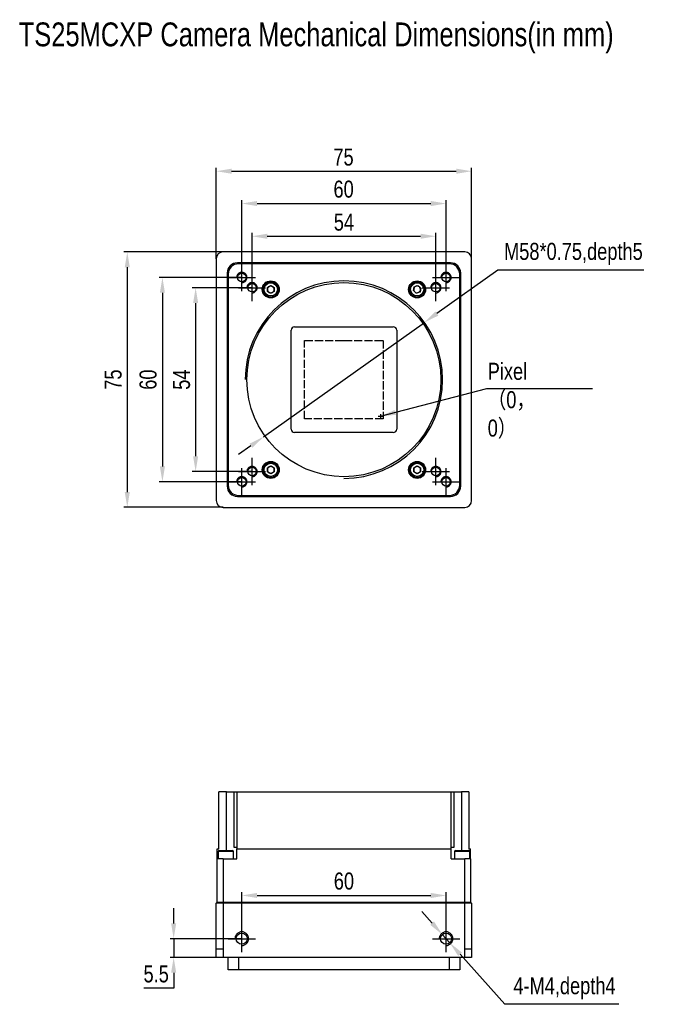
# Model space of a CAD drawing. Header units: millimetres. Extents: x 0 to 15138, y -68 to 226.
# Tile 1 of 4: x 14717 to 14908, y -64 to 226. Entities that reach past the tile are written whole.
import ezdxf

# ---------------------------------------------------------------- set-up
doc = ezdxf.new("R2010")
doc.units = ezdxf.units.MM
for name, pattern in [('ACAD_ISO02W100', [15, 12, -3]), ('CENTER', [50.8, 31.75, -6.35, 6.35, -6.35]), ('CENTER2', [28.575, 19.05, -3.175, 3.175, -3.175])]:
    doc.linetypes.add(name, pattern=pattern)
doc.layers.get('0').update_dxf_attribs({"lineweight": 15})
for name, color, linetype, lineweight in [('粗实线', 7, 'Continuous', 50), ('细实线', 3, 'Continuous', 25), ('细点画线', 1, 'CENTER2', 25), ('细虚线', 2, 'ACAD_ISO02W100', 25)]:
    doc.layers.add(name, color=color, linetype=linetype, lineweight=lineweight)
doc.styles.add('iTek', font='txt', dxfattribs={"width": 0.8, "height": 5})
doc.dimstyles.new('iTek', dxfattribs={"dimscale": 0, "dimtxt": 5, "dimasz": 4.5, "dimexe": 1, "dimexo": 0, "dimgap": 1.5, "dimtad": 1, "dimtoh": 1, "dimdsep": 46, "dimtxsty": 'iTek', "dimcen": 4, "dimclrd": 256, "dimclre": 256, "dimclrt": 256, "dimazin": 2, "dimtfac": 1, "dimtmove": 0, "dimatfit": 3, "dimfxl": 1, "dimlwd": -1, "dimlwe": -1, "dimarcsym": 0})

# ---------------------------------------------------------------- blocks, each defined once
blk = doc.blocks.new('*D100')
at = {"layer": 'Defpoints', "color": 0}
for p in [(14850.05, 181.1), (14775.05, 155.4), (14850.05, 155.4)]:
    blk.add_point(p, dxfattribs=at)
at = {"layer": '细实线'}
for p, q in [((14775.05, 155.4), (14775.05, 182.1)), ((14779.55, 181.1), (14845.55, 181.1)), ((14850.05, 155.4), (14850.05, 182.1))]:
    blk.add_line(p, q, dxfattribs=at)
for points in [[(14779.55, 181.85), (14779.55, 180.35), (14775.05, 181.1)], [(14845.55, 181.85), (14845.55, 180.35), (14850.05, 181.1)]]:
    blk.add_solid(points, dxfattribs=at)
at = {"layer": '细实线', "insert": (14812.43, 185.23), "char_height": 5, "attachment_point": 5, "style": 'iTek'}
blk.add_mtext('75', dxfattribs=at)
blk = doc.blocks.new('*D101')
at = {"layer": 'Defpoints', "color": 0}
for p in [(14777.05, 157.4), (14748.91, 82.4), (14777.05, 82.4)]:
    blk.add_point(p, dxfattribs=at)
at = {"layer": '细实线'}
for p, q in [((14777.05, 157.4), (14747.91, 157.4)), ((14748.91, 152.9), (14748.91, 86.9)), ((14777.05, 82.4), (14747.91, 82.4))]:
    blk.add_line(p, q, dxfattribs=at)
for points in [[(14748.16, 152.9), (14749.66, 152.9), (14748.91, 157.4)], [(14748.16, 86.9), (14749.66, 86.9), (14748.91, 82.4)]]:
    blk.add_solid(points, dxfattribs=at)
at = {"layer": '细实线', "insert": (14744.78, 119.9), "char_height": 5, "attachment_point": 5, "rotation": 90, "style": 'iTek'}
blk.add_mtext('75', dxfattribs=at)
blk = doc.blocks.new('*D102')
at = {"layer": 'Defpoints', "color": 0}
for p in [(14842.55, 171.61), (14782.55, 149.9), (14842.55, 149.9)]:
    blk.add_point(p, dxfattribs=at)
at = {"layer": '细实线'}
for p, q in [((14782.55, 149.9), (14782.55, 172.61)), ((14787.05, 171.61), (14838.05, 171.61)), ((14842.55, 149.9), (14842.55, 172.61))]:
    blk.add_line(p, q, dxfattribs=at)
for points in [[(14787.05, 172.36), (14787.05, 170.86), (14782.55, 171.61)], [(14838.05, 172.36), (14838.05, 170.86), (14842.55, 171.61)]]:
    blk.add_solid(points, dxfattribs=at)
at = {"layer": '细实线', "insert": (14812.46, 175.81), "char_height": 5, "attachment_point": 5, "style": 'iTek'}
blk.add_mtext('60', dxfattribs=at)
blk = doc.blocks.new('*D103')
at = {"layer": 'Defpoints', "color": 0}
for p in [(14839.55, 162), (14785.55, 146.9), (14839.55, 146.9)]:
    blk.add_point(p, dxfattribs=at)
at = {"layer": '细实线'}
for p, q in [((14785.55, 146.9), (14785.55, 163)), ((14790.05, 162), (14835.05, 162)), ((14839.55, 146.9), (14839.55, 163))]:
    blk.add_line(p, q, dxfattribs=at)
for points in [[(14790.05, 162.75), (14790.05, 161.25), (14785.55, 162)], [(14835.05, 162.75), (14835.05, 161.25), (14839.55, 162)]]:
    blk.add_solid(points, dxfattribs=at)
at = {"layer": '细实线', "insert": (14812.55, 166.12), "char_height": 5, "attachment_point": 5, "style": 'iTek'}
blk.add_mtext('54', dxfattribs=at)
blk = doc.blocks.new('*D104')
at = {"layer": 'Defpoints', "color": 0}
for p in [(14782.55, 149.9), (14759.23, 89.9), (14782.55, 89.9)]:
    blk.add_point(p, dxfattribs=at)
at = {"layer": '细实线'}
for p, q in [((14782.55, 149.9), (14758.23, 149.9)), ((14759.23, 145.4), (14759.23, 94.4)), ((14782.55, 89.9), (14758.23, 89.9))]:
    blk.add_line(p, q, dxfattribs=at)
for points in [[(14758.48, 145.4), (14759.98, 145.4), (14759.23, 149.9)], [(14758.48, 94.4), (14759.98, 94.4), (14759.23, 89.9)]]:
    blk.add_solid(points, dxfattribs=at)
at = {"layer": '细实线', "insert": (14755.04, 119.9), "char_height": 5, "attachment_point": 5, "rotation": 90, "style": 'iTek'}
blk.add_mtext('60', dxfattribs=at)
blk = doc.blocks.new('*D105')
at = {"layer": 'Defpoints', "color": 0}
for p in [(14785.55, 146.9), (14768.99, 92.9), (14785.55, 92.9)]:
    blk.add_point(p, dxfattribs=at)
at = {"layer": '细实线'}
for p, q in [((14785.55, 146.9), (14767.99, 146.9)), ((14768.99, 142.4), (14768.99, 97.4)), ((14785.55, 92.9), (14767.99, 92.9))]:
    blk.add_line(p, q, dxfattribs=at)
for points in [[(14768.24, 142.4), (14769.74, 142.4), (14768.99, 146.9)], [(14768.24, 97.4), (14769.74, 97.4), (14768.99, 92.9)]]:
    blk.add_solid(points, dxfattribs=at)
at = {"layer": '细实线', "insert": (14764.87, 119.9), "char_height": 5, "attachment_point": 5, "rotation": 90, "style": 'iTek'}
blk.add_mtext('54', dxfattribs=at)
blk = doc.blocks.new('*D121')
at = {"layer": 'Defpoints', "color": 0, "linetype": 'CENTER'}
for p in [(14841.45, -43.04), (14843.65, -45.49)]:
    blk.add_point(p, dxfattribs=at)
at = {"layer": '细实线'}
for p, q in [((14838.45, -39.69), (14835.44, -36.33)), ((14841.45, -43.04), (14843.65, -45.49)), ((14859.83, -63.54), (14846.66, -48.85)), ((14893.35, -63.54), (14859.83, -63.54))]:
    blk.add_line(p, q, dxfattribs=at)
at = {"layer": '细实线', "linetype": 'CENTER'}
for points in [[(14839, -39.19), (14837.89, -40.19), (14841.45, -43.04)], [(14847.21, -48.34), (14846.1, -49.35), (14843.65, -45.49)]]:
    blk.add_solid(points, dxfattribs=at)
at = {"layer": '细实线', "linetype": 'CENTER', "insert": (14877.34, -58.83), "char_height": 5, "attachment_point": 5, "style": 'iTek'}
blk.add_mtext('4-M4,depth4', dxfattribs=at)
blk = doc.blocks.new('*D122')
at = {"layer": 'Defpoints', "color": 0}
for p in [(14782.55, -44.27), (14762.54, -49.77), (14777.05, -49.77)]:
    blk.add_point(p, dxfattribs=at)
at = {"layer": '细实线'}
for p, q in [((14762.54, -39.77), (14762.54, -35.27)), ((14782.55, -44.27), (14761.54, -44.27)), ((14762.54, -44.27), (14762.54, -49.77)), ((14777.05, -49.77), (14761.54, -49.77)), ((14762.54, -54.27), (14762.54, -58.77)), ((14762.54, -58.77), (14753.76, -58.77))]:
    blk.add_line(p, q, dxfattribs=at)
for points in [[(14761.79, -39.77), (14763.29, -39.77), (14762.54, -44.27)], [(14761.79, -54.27), (14763.29, -54.27), (14762.54, -49.77)]]:
    blk.add_solid(points, dxfattribs=at)
at = {"layer": '细实线', "insert": (14757.4, -54.64), "char_height": 5, "attachment_point": 5, "style": 'iTek'}
blk.add_mtext('5.5', dxfattribs=at)
blk = doc.blocks.new('*D123')
at = {"layer": 'Defpoints', "color": 0}
for p in [(14842.55, -31.58), (14782.55, -44.27), (14842.55, -44.27)]:
    blk.add_point(p, dxfattribs=at)
at = {"layer": '细实线'}
for p, q in [((14782.55, -44.27), (14782.55, -30.58)), ((14787.05, -31.58), (14838.05, -31.58)), ((14842.55, -44.27), (14842.55, -30.58))]:
    blk.add_line(p, q, dxfattribs=at)
for points in [[(14787.05, -30.83), (14787.05, -32.33), (14782.55, -31.58)], [(14838.05, -30.83), (14838.05, -32.33), (14842.55, -31.58)]]:
    blk.add_solid(points, dxfattribs=at)
at = {"layer": '细实线', "insert": (14812.55, -27.38), "char_height": 5, "attachment_point": 5, "style": 'iTek'}
blk.add_mtext('60', dxfattribs=at)
blk = doc.blocks.new('*D124')
at = {"layer": 'Defpoints', "color": 0}
for p in [(14836.19, 136.7), (14788.92, 103.09)]:
    blk.add_point(p, dxfattribs=at)
at = {"layer": '细实线'}
for p, q in [((14857.76, 152.04), (14839.85, 139.31)), ((14900.66, 152.04), (14857.76, 152.04)), ((14788.92, 103.09), (14836.19, 136.7)), ((14785.25, 100.49), (14781.58, 97.88))]:
    blk.add_line(p, q, dxfattribs=at)
for points in [[(14839.42, 139.92), (14840.29, 138.7), (14836.19, 136.7)], [(14784.81, 101.1), (14785.68, 99.87), (14788.92, 103.09)]]:
    blk.add_solid(points, dxfattribs=at)
at = {"layer": '细实线', "insert": (14879.96, 156.81), "char_height": 5, "attachment_point": 5, "style": 'iTek'}
blk.add_mtext('M58*0.75,depth5', dxfattribs=at)

msp = doc.modelspace()

# ---------------------------------------------------------------- linework, layer by layer
at = {"linetype": 'Continuous', "lineweight": 30}
for centre in [(14782.551, -44.266), (14842.551, -44.266)]:
    msp.add_circle(centre, 1.65, dxfattribs=at)
at = {"color": 7, "linetype": 'Continuous', "lineweight": 30}
for centre in [(14782.551, -44.266), (14782.551, -44.266), (14782.551, -44.266), (14782.551, -44.266), (14842.551, -44.266), (14842.551, -44.266), (14842.551, -44.266), (14842.551, -44.266)]:
    msp.add_circle(centre, 1.65, dxfattribs=at)
at = {"layer": '粗实线', "lineweight": 30}
for p, q in [((14848.051, 157.398), (14777.051, 157.398)), ((14775.051, 155.398), (14775.051, 84.398)), ((14843.851, 154.198), (14781.251, 154.198)), ((14843.551, 153.898), (14781.551, 153.898)), ((14850.051, 84.398), (14850.051, 155.398)), ((14778.251, 151.198), (14778.251, 88.598)), ((14778.551, 150.898), (14778.551, 88.898)), ((14846.551, 88.898), (14846.551, 150.898)), ((14846.851, 88.598), (14846.851, 151.198)), ((14790.051, 146.975), (14791.051, 147.552)), ((14791.051, 147.552), (14792.051, 146.975)), ((14833.192, 147.169), (14834.289, 147.528)), ((14834.289, 147.528), (14835.149, 146.757)), ((14790.051, 145.82), (14790.051, 146.975)), ((14791.051, 145.243), (14790.051, 145.82)), ((14792.051, 145.82), (14791.051, 145.243)), ((14792.051, 146.975), (14792.051, 145.82)), ((14832.953, 146.039), (14833.192, 147.169)), ((14833.813, 145.268), (14832.953, 146.039)), ((14834.91, 145.627), (14833.813, 145.268)), ((14835.149, 146.757), (14834.91, 145.627)), ((14797.051, 105.398), (14797.051, 134.398)), ((14798.051, 135.398), (14827.051, 135.398)), ((14828.051, 134.398), (14828.051, 105.398)), ((14827.051, 104.398), (14798.051, 104.398)), ((14790.051, 93.975), (14791.051, 94.552)), ((14790.051, 92.82), (14790.051, 93.975)), ((14791.051, 92.243), (14790.051, 92.82)), ((14791.051, 94.552), (14792.051, 93.975)), ((14792.051, 92.82), (14791.051, 92.243)), ((14792.051, 93.975), (14792.051, 92.82)), ((14833.051, 93.975), (14834.051, 94.552)), ((14833.051, 92.82), (14833.051, 93.975)), ((14834.051, 92.243), (14833.051, 92.82)), ((14834.051, 94.552), (14835.051, 93.975)), ((14835.051, 92.82), (14834.051, 92.243)), ((14835.051, 93.975), (14835.051, 92.82)), ((14781.251, 85.598), (14843.851, 85.598)), ((14781.551, 85.898), (14843.551, 85.898)), ((14777.051, 82.398), (14848.051, 82.398)), ((14775.851, -17.866), (14775.851, -1.166)), ((14778.051, -1.166), (14775.851, -1.166)), ((14778.051, -1.166), (14780.193, -1.166)), ((14778.051, -18.366), (14778.051, -1.166)), ((14780.193, -1.166), (14780.193, -17.366)), ((14780.193, -1.166), (14781.051, -1.166)), ((14781.051, -1.166), (14844.051, -1.166)), ((14781.051, -1.166), (14781.051, -17.866)), ((14844.051, -17.866), (14844.051, -1.166)), ((14844.051, -1.166), (14844.909, -1.166)), ((14844.909, -17.366), (14844.909, -1.166)), ((14844.909, -1.166), (14847.051, -1.166)), ((14849.251, -1.166), (14847.051, -1.166)), ((14847.051, -1.166), (14847.051, -18.366)), ((14849.251, -1.166), (14849.251, -17.866)), ((14775.351, -17.866), (14775.851, -17.866)), ((14775.351, -20.866), (14775.351, -17.866)), ((14775.601, -18.678), (14775.601, -20.866)), ((14780.101, -18.678), (14775.601, -18.678)), ((14775.914, -18.366), (14779.789, -18.366)), ((14780.101, -20.866), (14780.101, -18.678)), ((14780.193, -17.366), (14781.051, -17.366)), ((14781.051, -17.866), (14844.051, -17.866)), ((14781.051, -20.866), (14781.051, -17.866)), ((14844.051, -17.366), (14844.909, -17.366)), ((14844.051, -20.866), (14844.051, -17.866)), ((14845.001, -18.678), (14845.001, -20.866)), ((14847.251, -18.678), (14845.001, -18.678)), ((14845.314, -18.366), (14847.251, -18.366)), ((14847.251, -18.366), (14849.189, -18.366)), ((14849.501, -18.678), (14847.251, -18.678)), ((14849.251, -17.866), (14849.751, -17.866)), ((14849.501, -20.866), (14849.501, -18.678)), ((14849.751, -20.866), (14849.751, -17.866)), ((14775.351, -33.566), (14775.351, -20.866)), ((14777.051, -20.866), (14775.351, -20.866)), ((14777.051, -20.866), (14777.051, -33.566)), ((14777.051, -20.866), (14781.051, -20.866)), ((14844.051, -20.866), (14848.051, -20.866)), ((14848.051, -33.566), (14848.051, -20.866)), ((14849.751, -20.866), (14848.051, -20.866)), ((14849.751, -20.866), (14849.751, -33.566)), ((14775.051, -33.866), (14775.351, -33.566)), ((14777.051, -33.866), (14775.051, -33.866)), ((14775.051, -47.266), (14775.051, -33.866)), ((14775.351, -33.566), (14777.051, -33.566)), ((14777.051, -33.866), (14777.051, -33.566)), ((14777.051, -33.566), (14848.051, -33.566)), ((14777.051, -33.866), (14777.051, -47.266)), ((14848.051, -33.866), (14777.051, -33.866)), ((14848.051, -33.566), (14848.051, -33.866)), ((14848.051, -33.566), (14849.751, -33.566)), ((14850.051, -33.866), (14848.051, -33.866)), ((14848.051, -47.266), (14848.051, -33.866)), ((14849.751, -33.566), (14850.051, -33.866)), ((14850.051, -33.866), (14850.051, -47.266)), ((14775.051, -47.266), (14777.051, -47.266)), ((14775.051, -49.766), (14775.051, -47.266)), ((14777.051, -47.266), (14777.051, -49.766)), ((14848.051, -47.266), (14850.051, -47.266)), ((14848.051, -49.766), (14848.051, -47.266)), ((14850.051, -47.266), (14850.051, -49.766)), ((14777.051, -49.766), (14775.051, -49.766)), ((14848.051, -49.766), (14777.051, -49.766)), ((14778.551, -53.456), (14778.551, -49.766)), ((14781.551, -49.766), (14781.551, -53.456)), ((14843.551, -53.456), (14843.551, -49.766)), ((14846.551, -49.766), (14846.551, -53.456)), ((14850.051, -49.766), (14848.051, -49.766)), ((14781.551, -53.456), (14778.551, -53.456)), ((14843.551, -53.456), (14781.551, -53.456)), ((14846.551, -53.456), (14843.551, -53.456))]:
    msp.add_line(p, q, dxfattribs=at)
for centre, radius in [((14782.551, 149.898), 1.25), ((14782.551, 149.898), 1.25), ((14842.551, 149.898), 1.25), ((14842.551, 149.898), 1.25), ((14842.551, 149.898), 1.25), ((14812.551, 119.898), 28.5), ((14785.551, 146.898), 1.25), ((14785.551, 146.898), 1.25), ((14791.051, 146.398), 2.5), ((14791.051, 146.398), 2.25), ((14791.051, 146.398), 1.938), ((14834.051, 146.398), 2.5), ((14834.051, 146.398), 2.25), ((14834.051, 146.398), 1.938), ((14839.551, 146.898), 1.25), ((14839.551, 146.898), 1.25), ((14839.551, 146.898), 1.25), ((14791.051, 93.398), 2.5), ((14791.051, 93.398), 2.25), ((14834.051, 93.398), 2.5), ((14834.051, 93.398), 2.25), ((14785.551, 92.898), 1.25), ((14785.551, 92.898), 1.25), ((14785.551, 92.898), 1.25), ((14791.051, 93.398), 1.937), ((14834.051, 93.398), 1.937), ((14839.551, 92.898), 1.25), ((14839.551, 92.898), 1.25), ((14839.551, 92.898), 1.25), ((14782.551, 89.898), 1.25), ((14782.551, 89.898), 1.25), ((14782.551, 89.898), 1.25), ((14842.551, 89.898), 1.25), ((14842.551, 89.898), 1.25), ((14842.551, 89.898), 1.25), ((14782.551, -44.266), 1.65), ((14842.551, -44.266), 1.65)]:
    msp.add_circle(centre, radius, dxfattribs=at)
for centre, radius, start, end in [((14777.051, 155.398), 2, 90, 180), ((14848.051, 155.398), 2, 0, 90), ((14781.251, 151.198), 3, 90, 180), ((14781.551, 150.898), 3, 90, 180), ((14843.551, 150.898), 3, 0, 90), ((14843.851, 151.198), 3, 0, 90), ((14791.051, 146.398), 1, 120, 180), ((14791.051, 146.398), 1, 180, 240), ((14791.051, 146.398), 1, 60, 120), ((14791.051, 146.398), 1, 240, 300), ((14791.051, 146.398), 1, 0, 60), ((14791.051, 146.398), 1, 300, 0), ((14834.051, 146.398), 1, 168.10072, 228.10072), ((14834.051, 146.398), 1, 108.10072, 168.10072), ((14834.051, 146.398), 1, 228.10072, 288.10072), ((14834.051, 146.398), 1, 48.10072, 108.10072), ((14834.051, 146.398), 1, 288.10072, 348.10072), ((14834.051, 146.398), 1, 348.10072, 48.10072), ((14798.051, 134.398), 1, 90, 180), ((14827.051, 134.398), 1, 0, 90), ((14798.051, 105.398), 1, 180, 270), ((14827.051, 105.398), 1, 270, 0), ((14791.051, 93.398), 1, 120, 180), ((14791.051, 93.398), 1, 180, 240), ((14791.051, 93.398), 1, 60, 120), ((14791.051, 93.398), 1, 240, 300), ((14791.051, 93.398), 1, 0, 60), ((14791.051, 93.398), 1, 300, 0), ((14834.051, 93.398), 1, 120, 180), ((14834.051, 93.398), 1, 180, 240), ((14834.051, 93.398), 1, 60, 120), ((14834.051, 93.398), 1, 240, 300), ((14834.051, 93.398), 1, 0, 60), ((14834.051, 93.398), 1, 300, 0), ((14781.251, 88.598), 3, 180, 270), ((14781.551, 88.898), 3, 180, 270), ((14843.551, 88.898), 3, 270, 0), ((14843.851, 88.598), 3, 270, 0), ((14777.051, 84.398), 2, 180, 270), ((14848.051, 84.398), 2, 270, 0), ((14775.914, -18.678), 0.313, 90, 180), ((14779.789, -18.678), 0.312, 0, 90), ((14845.314, -18.678), 0.312, 90, 180), ((14849.189, -18.678), 0.313, 0, 90)]:
    msp.add_arc(centre, radius, start, end, dxfattribs=at)
at = {"layer": '细实线', "color": 1, "linetype": 'CENTER'}
for p, q in [((14822.63, 109.133), (14823.942, 109.133)), ((14823.286, 109.768), (14823.286, 108.413))]:
    msp.add_line(p, q, dxfattribs=at)
at = {"layer": '细实线', "linetype": 'CENTER'}
for centre, radius in [((14782.551, 149.898), 1.5), ((14842.551, 149.898), 1.5), ((14785.551, 146.898), 1.5), ((14839.551, 146.898), 1.5), ((14785.551, 92.898), 1.5), ((14839.551, 92.898), 1.5), ((14782.551, 89.898), 1.5), ((14842.551, 89.898), 1.5), ((14782.551, -44.266), 2), ((14842.551, -44.266), 2)]:
    msp.add_arc(centre, radius, 270, 180, dxfattribs=at)
at = {"layer": '细实线'}
msp.add_arc((14812.551, 119.898), 29, 270, 180, dxfattribs=at)
at = {"layer": '细点画线'}
for p, q in [((14782.551, 145.898), (14782.551, 153.898)), ((14842.551, 145.898), (14842.551, 153.898)), ((14842.551, 145.898), (14842.551, 153.898)), ((14785.551, 142.898), (14785.551, 150.898)), ((14839.551, 142.898), (14839.551, 150.898)), ((14778.551, 149.898), (14786.551, 149.898)), ((14838.551, 149.898), (14846.551, 149.898)), ((14781.551, 146.898), (14789.551, 146.898)), ((14835.551, 146.898), (14843.551, 146.898)), ((14835.551, 146.898), (14843.551, 146.898)), ((14785.551, 88.898), (14785.551, 96.898)), ((14839.551, 88.898), (14839.551, 96.898)), ((14781.551, 92.898), (14789.551, 92.898)), ((14782.551, 85.898), (14782.551, 93.898)), ((14835.551, 92.898), (14843.551, 92.898)), ((14835.551, 92.898), (14843.551, 92.898)), ((14842.551, 85.898), (14842.551, 93.898)), ((14778.551, 89.898), (14786.551, 89.898)), ((14838.551, 89.898), (14846.551, 89.898)), ((14782.551, -48.266), (14782.551, -40.266)), ((14842.551, -48.266), (14842.551, -40.266)), ((14778.551, -44.266), (14786.551, -44.266)), ((14778.551, -44.266), (14786.551, -44.266)), ((14838.551, -44.266), (14846.551, -44.266))]:
    msp.add_line(p, q, dxfattribs=at)
at = {"layer": '细虚线', "ltscale": 0.2}
for p, q in [((14801.013, 108.36), (14801.013, 131.436)), ((14801.013, 131.436), (14812.551, 131.436)), ((14812.551, 131.436), (14824.089, 131.436)), ((14824.089, 131.436), (14824.089, 108.36)), ((14824.089, 108.36), (14801.013, 108.36))]:
    msp.add_line(p, q, dxfattribs=at)

# ---------------------------------------------------------------- texts
at = {"layer": '细实线', "color": 1, "linetype": 'CENTER', "insert": (14717.008, 224.785), "char_height": 7, "width": 245.97301, "attachment_point": 1, "style": 'iTek'}
msp.add_mtext('{\\C0;TS25MCXP Camera Mechanical Dimensions(in mm)}', dxfattribs=at)
at = {"layer": '细实线', "color": 1, "linetype": 'CENTER', "lineweight": 30, "insert": (14854.787, 124.842), "char_height": 5, "width": 15.87985, "attachment_point": 1, "style": 'iTek'}
msp.add_mtext('Pixel{\\fSimSun|b0|i0|c134|p2;（}0{\\fSimSun|b0|i0|c134|p2;，}0{\\fSimSun|b0|i0|c134|p2;）}', dxfattribs=at)

# ---------------------------------------------------------------- dimensions: what is measured, and where the dimension line sits
at = {"layer": '细实线'}
for base, p1, p2, picture, middle in [((14850.051, 181.101), (14775.051, 155.398), (14850.051, 155.398), '*D100', (14812.429, 181.101)), ((14842.551, 171.611), (14782.551, 149.898), (14842.551, 149.898), '*D102', (14812.457, 171.611))]:
    dim = msp.add_linear_dim(base=base, p1=p1, p2=p2, dimstyle='iTek', override={"dimscale": 1}, dxfattribs=at)
    dim.commit()
    dim.dimension.update_dxf_attribs({"geometry": picture, "text_midpoint": middle, "dimtype": 160})
for base, p1, p2, picture, middle in [((14839.551, 161.995), (14785.551, 146.898), (14839.551, 146.898), '*D103', (14812.551, 166.123)), ((14842.551, -31.579), (14782.551, -44.266), (14842.551, -44.266), '*D123', (14812.551, -27.382))]:
    dim = msp.add_linear_dim(base=base, p1=p1, p2=p2, dimstyle='iTek', override={"dimscale": 1}, dxfattribs=at)
    dim.commit()
    dim.dimension.update_dxf_attribs({"geometry": picture, "text_midpoint": middle})
dim = msp.add_diameter_dim_2p(p1=(14788.916, 103.093), p2=(14836.186, 136.702), text='M58*0.75,depth5', dimstyle='iTek', override={"dimscale": 1}, dxfattribs=at)
dim.commit()
dim.dimension.update_dxf_attribs({"geometry": '*D124', "text_midpoint": (14879.959, 152.04), "dimtype": 163})
for base, p1, p2, picture, middle in [((14748.909, 82.398), (14777.051, 157.398), (14777.051, 82.398), '*D101', (14748.909, 119.898)), ((14759.235, 89.898), (14782.551, 149.898), (14782.551, 89.898), '*D104', (14759.235, 119.898))]:
    dim = msp.add_linear_dim(base=base, p1=p1, p2=p2, angle=90, dimstyle='iTek', override={"dimscale": 1}, dxfattribs=at)
    dim.commit()
    dim.dimension.update_dxf_attribs({"geometry": picture, "text_midpoint": middle, "dimtype": 160})
for base, p1, p2, picture, middle in [((14768.994, 92.898), (14785.551, 146.898), (14785.551, 92.898), '*D105', (14764.866, 119.898)), ((14762.535, -49.766), (14782.551, -44.266), (14777.051, -49.766), '*D122', (14757.4, -54.638))]:
    dim = msp.add_linear_dim(base=base, p1=p1, p2=p2, angle=90, dimstyle='iTek', override={"dimscale": 1}, dxfattribs=at)
    dim.commit()
    dim.dimension.update_dxf_attribs({"geometry": picture, "text_midpoint": middle})
at = {"layer": '细实线', "color": 1, "linetype": 'CENTER'}
dim = msp.add_diameter_dim_2p(p1=(14841.45, -43.037), p2=(14843.652, -45.494), text='4-M4,depth4', dimstyle='iTek', override={"dimscale": 1, "dimtxt": 5}, dxfattribs=at)
dim.commit()
dim.dimension.update_dxf_attribs({"geometry": '*D121', "text_midpoint": (14877.339, -63.542), "dimtype": 163})

# ---------------------------------------------------------------- leaders
at = {"layer": '细实线', "color": 1}
msp.add_leader([(14823.286, 109.133), (14854.491, 117.337), (14885.528, 117.337)], dimstyle='iTek', override={"dimscale": 1, "dimtad": 0}, dxfattribs=at)

doc.saveas('drawing.dxf')
